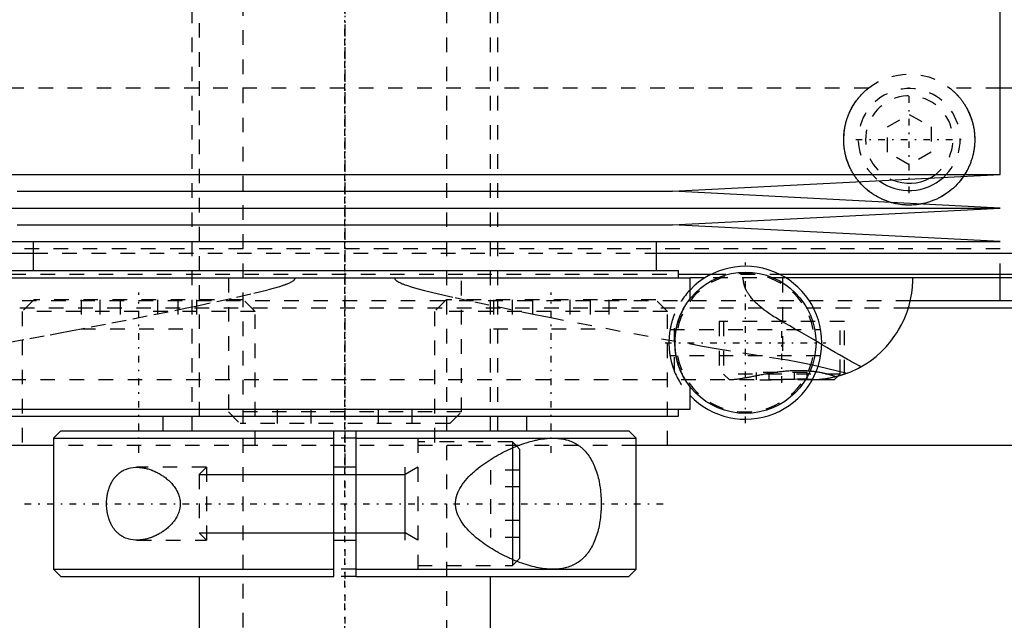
# Model space of a CAD drawing. Extents: x -90 to 90, y -319 to 558.
# Tile 4 of 11: x -22 to 45, y -24 to 18. Entities that reach past the tile are written whole.
import ezdxf

# ---------------------------------------------------------------- set-up
doc = ezdxf.new("R2010")
doc.units = 0
doc.linetypes.add('CENTER', pattern=[1.5, 0.45, -0.5, 0.05, -0.5])
doc.linetypes.add('DASHED', pattern=[2, 1, -1])
for name, color, linetype in [('AM_0', 7, 'CONTINUOUS'), ('AM_10', 7, 'CONTINUOUS'), ('AM_3', 7, 'DASHED'), ('AM_7', 7, 'CENTER')]:
    doc.layers.add(name, color=color, linetype=linetype)

msp = doc.modelspace()

# ---------------------------------------------------------------- linework, layer by layer
at = {"layer": 'AM_0', "color": 7, "linetype": 'CONTINUOUS'}
for p, q in [((45, 7.1), (45, 20.5)), ((57.58, 13.032), (45, 13.032)), ((-45, 7.1), (45, 7.1)), ((22.5, 5.95), (45, 7.1)), ((-22.5, 5.95), (22.5, 5.95)), ((45, 4.8), (22.5, 5.95)), ((-45, 4.8), (45, 4.8)), ((22.5, 3.65), (45, 4.8)), ((-22.5, 3.65), (22.5, 3.65)), ((45, 2.5), (22.5, 3.65)), ((-45, 2.5), (45, 2.5)), ((-21.4, 2.5), (-21.4, 0.5)), ((21.4, 0.5), (21.4, 2.5)), ((-54.6, 1.693), (-21.4, 1.693)), ((21.4, 1.693), (54.6, 1.693)), ((-23.7, 0), (23.7, 0)), ((-22.9, 0.5), (22.9, 0.5)), ((22.9, 0), (22.9, 0.5)), ((22.9, 0.254), (25.169, 0.254)), ((23.7, -1.436), (23.7, 0)), ((24.714, 0), (23.7, 0)), ((29.831, 0.254), (52.378, 0.254)), ((52.11, 0), (30.286, 0)), ((45, -1.58), (45, 0)), ((60.5, -1.58), (38.837, -1.58)), ((61, -2.08), (38.684, -2.08)), ((32.5, -6.058), (34.484, -6.545)), ((33.6, -7), (33.848, -6.752)), ((33.6, -7), (32.092, -7)), ((32.122, -6.941), (32.725, -6.962)), ((23.7, -9), (23.7, -7.464)), ((-23.7, -9), (23.7, -9)), ((22.9, -9.5), (22.9, -9)), ((-22.9, -9.5), (22.9, -9.5)), ((-12.5, -9.5), (-12.5, -10.5)), ((12.5, -10.5), (12.5, -9.5)), ((-19.5, -10.5), (-20, -11)), ((-19.5, -10.5), (-0.75, -10.5)), ((-0.75, -10.5), (0.75, -10.5)), ((-0.75, -20.5), (-0.75, -10.5)), ((0.75, -10.5), (19.5, -10.5)), ((0.75, -10.5), (0.75, -20.5)), ((20, -11), (19.5, -10.5)), ((-20, -11), (-20, -20)), ((-20, -11), (-0.75, -11)), ((0.75, -11), (20, -11)), ((20, -20), (20, -11)), ((-20.023, -11.5), (-79.5, -11.5)), ((11.5, -11.67), (11.5, -19.33)), ((12, -11.75), (11.797, -11.547)), ((12, -11.75), (12, -19.25)), ((79.5, -11.5), (20.023, -11.5)), ((0.75, -13), (-0.75, -13)), ((-0.75, -18), (0.75, -18)), ((11.797, -19.453), (12, -19.25)), ((-20, -20), (-19.5, -20.5)), ((-20, -20), (-0.75, -20)), ((0.75, -20), (20, -20)), ((19.5, -20.5), (20, -20)), ((-19.5, -20.5), (-0.75, -20.5)), ((-10, -20.5), (-10, -50.5)), ((0.75, -20.5), (19.5, -20.5)), ((10, -50.5), (10, -20.5))]:
    msp.add_line(p, q, dxfattribs=at)
for points in [[(42.472, 6.97, 0), (42.416, 6.89, 0), (42.299, 6.734, 0), (42.177, 6.584, 0), (42.115, 6.512, 0), (42.051, 6.441, 0), (41.919, 6.305, 0), (41.782, 6.175, 0), (41.638, 6.049, 0), (41.487, 5.928, 0), (41.328, 5.812, 0), (41.247, 5.756, 0), (41.163, 5.702, 0), (40.993, 5.599, 0), (40.816, 5.502, 0), (40.635, 5.414, 0), (40.45, 5.333, 0), (40.261, 5.261, 0), (40.165, 5.228, 0), (40.069, 5.198, 0), (39.874, 5.143, 0), (39.678, 5.097, 0), (39.579, 5.077, 0)], [(37.475, 5.185, 0), (37.403, 5.206, 0), (37.26, 5.254, 0), (37.119, 5.306, 0), (37.049, 5.334, 0), (36.98, 5.363, 0), (36.843, 5.424, 0), (36.709, 5.49, 0), (36.577, 5.559, 0), (36.448, 5.633, 0), (36.322, 5.711, 0), (36.261, 5.751, 0), (36.2, 5.792, 0), (36.081, 5.877, 0), (35.965, 5.965, 0), (35.854, 6.056, 0), (35.746, 6.149, 0), (35.643, 6.245, 0), (35.593, 6.293, 0), (35.544, 6.343, 0), (35.447, 6.444, 0), (35.352, 6.55, 0), (35.306, 6.604, 0)], [(34.484, -6.545, 0), (34.742, -6.441, 0), (35.22, -6.216, 0), (35.664, -5.965, 0), (35.877, -5.829, 0), (36.083, -5.686, 0), (36.476, -5.382, 0), (36.842, -5.055, 0), (37.18, -4.708, 0), (37.49, -4.343, 0), (37.771, -3.962, 0), (37.901, -3.766, 0), (38.023, -3.567, 0), (38.245, -3.162, 0), (38.438, -2.747, 0), (38.602, -2.326, 0), (38.737, -1.901, 0), (38.843, -1.475, 0), (38.885, -1.261, 0), (38.921, -1.048, 0), (38.972, -0.625, 0), (38.997, -0.207, 0), (39, 0, 0)], [(34.484, -6.545, 0), (34.436, -6.562, 0), (34.34, -6.597, 0), (34.244, -6.63, 0), (34.196, -6.647, 0), (34.148, -6.662, 0), (34.051, -6.693, 0), (33.954, -6.722, 0), (33.857, -6.749, 0), (33.76, -6.775, 0), (33.662, -6.8, 0), (33.613, -6.812, 0), (33.564, -6.823, 0), (33.466, -6.845, 0), (33.368, -6.865, 0), (33.269, -6.884, 0), (33.17, -6.901, 0), (33.072, -6.917, 0), (33.022, -6.925, 0), (32.973, -6.932, 0), (32.874, -6.945, 0), (32.775, -6.957, 0), (32.725, -6.962, 0)], [(34.3, -6.611, 0), (34.3, -6.611, 0), (34.297, -6.612, 0), (34.292, -6.614, 0), (34.288, -6.616, 0), (34.284, -6.617, 0), (34.273, -6.621, 0), (34.259, -6.626, 0), (34.242, -6.631, 0), (34.223, -6.638, 0), (34.201, -6.645, 0), (34.188, -6.649, 0), (34.175, -6.653, 0), (34.147, -6.662, 0), (34.117, -6.672, 0), (34.083, -6.683, 0), (34.046, -6.694, 0), (34.007, -6.706, 0), (33.987, -6.712, 0), (33.965, -6.718, 0), (33.921, -6.731, 0), (33.873, -6.745, 0), (33.849, -6.751, 0)], [(14.283, -20, 0), (14.22, -20, 0), (14.093, -19.996, 0), (13.964, -19.989, 0), (13.899, -19.984, 0), (13.834, -19.978, 0), (13.701, -19.964, 0), (13.566, -19.946, 0), (13.43, -19.925, 0), (13.292, -19.9, 0), (13.153, -19.872, 0), (13.082, -19.856, 0), (13.012, -19.84, 0), (12.87, -19.805, 0), (12.727, -19.767, 0), (12.583, -19.726, 0), (12.438, -19.682, 0), (12.292, -19.634, 0), (12.219, -19.61, 0), (12.146, -19.584, 0), (11.999, -19.531, 0), (11.851, -19.474, 0), (11.778, -19.445, 0), (11.704, -19.416, 0), (11.556, -19.354, 0), (11.409, -19.29, 0), (11.335, -19.256, 0), (11.261, -19.223, 0), (11.114, -19.153, 0), (10.968, -19.082, 0), (10.822, -19.007, 0), (10.677, -18.931, 0), (10.533, -18.853, 0), (10.461, -18.812, 0), (10.39, -18.772, 0), (10.248, -18.689, 0), (10.108, -18.604, 0), (9.969, -18.518, 0), (9.832, -18.429, 0), (9.697, -18.338, 0), (9.63, -18.292, 0), (9.563, -18.245, 0), (9.428, -18.148, 0), (9.293, -18.047, 0), (9.158, -17.942, 0), (9.025, -17.833, 0), (8.893, -17.72, 0), (8.828, -17.662, 0), (8.763, -17.604, 0), (8.636, -17.484, 0), (8.513, -17.36, 0), (8.395, -17.233, 0), (8.281, -17.102, 0), (8.173, -16.968, 0), (8.122, -16.9, 0), (8.072, -16.831, 0), (7.978, -16.69, 0), (7.892, -16.545, 0), (7.816, -16.397, 0), (7.775, -16.309, 0), (7.764, -16.283, 0), (7.754, -16.258, 0), (7.749, -16.245, 0), (7.744, -16.232, 0), (7.734, -16.206, 0), (7.724, -16.18, 0), (7.715, -16.154, 0), (7.706, -16.128, 0), (7.697, -16.101, 0), (7.693, -16.088, 0), (7.688, -16.075, 0), (7.68, -16.048, 0), (7.673, -16.021, 0), (7.669, -16.008, 0), (7.665, -15.994, 0), (7.658, -15.967, 0), (7.652, -15.94, 0), (7.649, -15.927, 0), (7.645, -15.913, 0), (7.64, -15.886, 0), (7.634, -15.858, 0), (7.629, -15.83, 0), (7.624, -15.802, 0), (7.62, -15.774, 0), (7.618, -15.76, 0), (7.616, -15.746, 0), (7.612, -15.718, 0), (7.609, -15.689, 0), (7.606, -15.661, 0), (7.604, -15.632, 0), (7.602, -15.603, 0), (7.601, -15.588, 0), (7.601, -15.574, 0), (7.6, -15.544, 0), (7.599, -15.515, 0), (7.599, -15.5, 0), (7.599, -15.485, 0), (7.6, -15.456, 0), (7.601, -15.426, 0), (7.601, -15.412, 0), (7.602, -15.397, 0), (7.604, -15.368, 0), (7.606, -15.339, 0), (7.609, -15.311, 0), (7.612, -15.282, 0), (7.616, -15.254, 0), (7.618, -15.24, 0), (7.62, -15.226, 0), (7.624, -15.198, 0), (7.629, -15.17, 0), (7.634, -15.142, 0), (7.64, -15.114, 0), (7.645, -15.087, 0), (7.649, -15.073, 0), (7.652, -15.06, 0), (7.658, -15.033, 0), (7.665, -15.006, 0), (7.669, -14.992, 0), (7.673, -14.979, 0), (7.68, -14.952, 0), (7.688, -14.925, 0), (7.693, -14.912, 0), (7.697, -14.899, 0), (7.706, -14.872, 0), (7.715, -14.846, 0), (7.724, -14.82, 0), (7.734, -14.794, 0), (7.744, -14.768, 0), (7.749, -14.755, 0), (7.754, -14.742, 0), (7.764, -14.717, 0), (7.775, -14.691, 0), (7.816, -14.603, 0), (7.892, -14.455, 0), (7.978, -14.31, 0), (8.072, -14.169, 0), (8.122, -14.1, 0), (8.173, -14.032, 0), (8.281, -13.898, 0), (8.395, -13.767, 0), (8.513, -13.64, 0), (8.636, -13.516, 0), (8.763, -13.396, 0), (8.828, -13.338, 0), (8.893, -13.28, 0), (9.025, -13.167, 0), (9.158, -13.058, 0), (9.293, -12.953, 0), (9.428, -12.852, 0), (9.563, -12.755, 0), (9.63, -12.708, 0), (9.697, -12.662, 0), (9.832, -12.571, 0), (9.969, -12.482, 0), (10.108, -12.396, 0), (10.248, -12.311, 0), (10.39, -12.228, 0), (10.461, -12.188, 0), (10.533, -12.147, 0), (10.677, -12.069, 0), (10.822, -11.993, 0), (10.968, -11.918, 0), (11.114, -11.847, 0), (11.261, -11.777, 0), (11.335, -11.744, 0), (11.409, -11.71, 0), (11.556, -11.646, 0), (11.704, -11.584, 0), (11.778, -11.555, 0), (11.851, -11.526, 0), (11.999, -11.469, 0), (12.146, -11.416, 0), (12.219, -11.39, 0), (12.292, -11.366, 0), (12.438, -11.318, 0), (12.583, -11.274, 0), (12.727, -11.233, 0), (12.87, -11.195, 0), (13.012, -11.16, 0), (13.082, -11.144, 0), (13.153, -11.128, 0), (13.292, -11.1, 0), (13.43, -11.075, 0), (13.566, -11.054, 0), (13.701, -11.036, 0), (13.834, -11.022, 0), (13.899, -11.016, 0), (13.964, -11.011, 0), (14.093, -11.004, 0), (14.22, -11, 0), (14.283, -11, 0)], [(14.283, -11, 0), (14.333, -11, 0), (14.433, -11.003, 0), (14.533, -11.008, 0), (14.583, -11.011, 0), (14.634, -11.015, 0), (14.734, -11.025, 0), (14.833, -11.038, 0), (14.933, -11.054, 0), (15.031, -11.073, 0), (15.129, -11.095, 0), (15.178, -11.107, 0), (15.226, -11.12, 0), (15.322, -11.148, 0), (15.417, -11.18, 0), (15.511, -11.215, 0), (15.603, -11.253, 0), (15.694, -11.295, 0), (15.739, -11.317, 0), (15.783, -11.34, 0), (15.871, -11.389, 0), (15.957, -11.441, 0), (15.999, -11.468, 0), (16.041, -11.497, 0), (16.123, -11.556, 0), (16.204, -11.618, 0), (16.243, -11.651, 0), (16.282, -11.684, 0), (16.358, -11.754, 0), (16.432, -11.826, 0), (16.504, -11.903, 0), (16.574, -11.982, 0), (16.641, -12.064, 0), (16.674, -12.107, 0), (16.706, -12.15, 0), (16.769, -12.239, 0), (16.83, -12.33, 0), (16.888, -12.425, 0), (16.944, -12.522, 0), (16.998, -12.624, 0), (17.024, -12.676, 0), (17.051, -12.73, 0), (17.101, -12.84, 0), (17.15, -12.954, 0), (17.197, -13.072, 0), (17.241, -13.194, 0), (17.283, -13.319, 0), (17.304, -13.383, 0), (17.323, -13.447, 0), (17.36, -13.578, 0), (17.395, -13.712, 0), (17.427, -13.848, 0), (17.456, -13.987, 0), (17.482, -14.127, 0), (17.494, -14.198, 0), (17.506, -14.269, 0), (17.527, -14.413, 0), (17.545, -14.557, 0), (17.561, -14.703, 0), (17.574, -14.848, 0), (17.584, -14.994, 0), (17.588, -15.067, 0), (17.592, -15.14, 0), (17.597, -15.285, 0), (17.599, -15.428, 0), (17.6, -15.5, 0), (17.599, -15.572, 0), (17.597, -15.715, 0), (17.592, -15.86, 0), (17.588, -15.933, 0), (17.584, -16.006, 0), (17.574, -16.152, 0), (17.561, -16.297, 0), (17.545, -16.443, 0), (17.527, -16.587, 0), (17.506, -16.731, 0), (17.494, -16.802, 0), (17.482, -16.873, 0), (17.456, -17.013, 0), (17.427, -17.152, 0), (17.395, -17.288, 0), (17.36, -17.422, 0), (17.323, -17.553, 0), (17.304, -17.617, 0), (17.283, -17.681, 0), (17.241, -17.806, 0), (17.197, -17.928, 0), (17.15, -18.046, 0), (17.101, -18.16, 0), (17.051, -18.27, 0), (17.024, -18.324, 0), (16.998, -18.376, 0), (16.944, -18.478, 0), (16.888, -18.575, 0), (16.83, -18.67, 0), (16.769, -18.761, 0), (16.706, -18.85, 0), (16.674, -18.893, 0), (16.641, -18.936, 0), (16.574, -19.018, 0), (16.504, -19.097, 0), (16.432, -19.174, 0), (16.358, -19.246, 0), (16.282, -19.316, 0), (16.243, -19.349, 0), (16.204, -19.382, 0), (16.123, -19.444, 0), (16.041, -19.503, 0), (15.999, -19.532, 0), (15.957, -19.559, 0), (15.871, -19.611, 0), (15.783, -19.66, 0), (15.739, -19.683, 0), (15.694, -19.705, 0), (15.603, -19.747, 0), (15.511, -19.785, 0), (15.417, -19.82, 0), (15.322, -19.852, 0), (15.226, -19.88, 0), (15.178, -19.893, 0), (15.129, -19.905, 0), (15.031, -19.927, 0), (14.933, -19.946, 0), (14.833, -19.962, 0), (14.734, -19.975, 0), (14.634, -19.985, 0), (14.583, -19.989, 0), (14.533, -19.992, 0), (14.433, -19.997, 0), (14.333, -20, 0), (14.283, -20, 0)], [(-16.363, -15.5, 0), (-16.363, -15.48, 0), (-16.363, -15.439, 0), (-16.362, -15.398, 0), (-16.361, -15.378, 0), (-16.36, -15.357, 0), (-16.358, -15.316, 0), (-16.356, -15.275, 0), (-16.353, -15.234, 0), (-16.35, -15.192, 0), (-16.346, -15.151, 0), (-16.344, -15.131, 0), (-16.342, -15.11, 0), (-16.337, -15.069, 0), (-16.331, -15.028, 0), (-16.326, -14.987, 0), (-16.319, -14.946, 0), (-16.312, -14.905, 0), (-16.309, -14.885, 0), (-16.305, -14.865, 0), (-16.297, -14.824, 0), (-16.289, -14.784, 0), (-16.285, -14.764, 0), (-16.28, -14.744, 0), (-16.271, -14.705, 0), (-16.261, -14.665, 0), (-16.256, -14.646, 0), (-16.251, -14.626, 0), (-16.241, -14.588, 0), (-16.229, -14.549, 0), (-16.218, -14.511, 0), (-16.206, -14.474, 0), (-16.194, -14.437, 0), (-16.187, -14.418, 0), (-16.181, -14.4, 0), (-16.168, -14.363, 0), (-16.154, -14.327, 0), (-16.14, -14.292, 0), (-16.125, -14.257, 0), (-16.111, -14.222, 0), (-16.103, -14.205, 0), (-16.095, -14.188, 0), (-16.08, -14.155, 0), (-16.064, -14.122, 0), (-16.048, -14.089, 0), (-16.031, -14.057, 0), (-16.014, -14.026, 0), (-16.006, -14.011, 0), (-15.997, -13.995, 0), (-15.98, -13.965, 0), (-15.962, -13.936, 0), (-15.945, -13.907, 0), (-15.927, -13.878, 0), (-15.908, -13.851, 0), (-15.899, -13.837, 0), (-15.89, -13.824, 0), (-15.871, -13.797, 0), (-15.852, -13.771, 0), (-15.833, -13.745, 0), (-15.813, -13.72, 0), (-15.793, -13.695, 0), (-15.783, -13.682, 0), (-15.773, -13.67, 0), (-15.752, -13.646, 0), (-15.731, -13.622, 0), (-15.721, -13.61, 0), (-15.71, -13.599, 0), (-15.689, -13.576, 0), (-15.667, -13.553, 0), (-15.656, -13.542, 0), (-15.645, -13.531, 0), (-15.622, -13.509, 0), (-15.6, -13.488, 0), (-15.577, -13.467, 0), (-15.553, -13.447, 0), (-15.53, -13.427, 0), (-15.518, -13.417, 0), (-15.506, -13.408, 0), (-15.482, -13.389, 0), (-15.458, -13.37, 0), (-15.433, -13.352, 0), (-15.408, -13.334, 0), (-15.383, -13.317, 0), (-15.37, -13.309, 0), (-15.358, -13.3, 0), (-15.332, -13.284, 0), (-15.307, -13.269, 0), (-15.281, -13.253, 0), (-15.254, -13.238, 0), (-15.228, -13.224, 0), (-15.215, -13.217, 0), (-15.202, -13.21, 0), (-15.175, -13.197, 0), (-15.148, -13.184, 0), (-15.053, -13.142, 0), (-14.885, -13.084, 0), (-14.8, -13.061, 0), (-14.714, -13.042, 0), (-14.541, -13.014, 0), (-14.368, -13.002, 0), (-14.283, -13, 0)], [(-14.283, -13, 0), (-14.251, -13, 0), (-14.188, -13.002, 0), (-14.123, -13.005, 0), (-14.091, -13.008, 0), (-14.058, -13.01, 0), (-13.992, -13.017, 0), (-13.925, -13.025, 0), (-13.858, -13.036, 0), (-13.79, -13.048, 0), (-13.722, -13.061, 0), (-13.688, -13.069, 0), (-13.653, -13.077, 0), (-13.585, -13.094, 0), (-13.515, -13.113, 0), (-13.446, -13.133, 0), (-13.377, -13.156, 0), (-13.307, -13.18, 0), (-13.272, -13.192, 0), (-13.237, -13.205, 0), (-13.168, -13.233, 0), (-13.099, -13.262, 0), (-13.064, -13.277, 0), (-13.029, -13.293, 0), (-12.96, -13.325, 0), (-12.892, -13.359, 0), (-12.858, -13.376, 0), (-12.824, -13.394, 0), (-12.756, -13.431, 0), (-12.689, -13.47, 0), (-12.623, -13.51, 0), (-12.557, -13.552, 0), (-12.492, -13.595, 0), (-12.46, -13.617, 0), (-12.428, -13.64, 0), (-12.364, -13.686, 0), (-12.302, -13.733, 0), (-12.241, -13.782, 0), (-12.181, -13.832, 0), (-12.122, -13.884, 0), (-12.093, -13.91, 0), (-12.064, -13.937, 0), (-12.006, -13.994, 0), (-11.949, -14.052, 0), (-11.892, -14.113, 0), (-11.837, -14.177, 0), (-11.782, -14.243, 0), (-11.756, -14.277, 0), (-11.73, -14.311, 0), (-11.679, -14.382, 0), (-11.63, -14.454, 0), (-11.584, -14.529, 0), (-11.541, -14.606, 0), (-11.5, -14.684, 0), (-11.481, -14.724, 0), (-11.462, -14.765, 0), (-11.428, -14.847, 0), (-11.398, -14.93, 0), (-11.372, -15.015, 0), (-11.349, -15.101, 0), (-11.331, -15.189, 0), (-11.324, -15.233, 0), (-11.317, -15.277, 0), (-11.308, -15.366, 0), (-11.303, -15.455, 0), (-11.303, -15.5, 0), (-11.303, -15.545, 0), (-11.308, -15.634, 0), (-11.317, -15.723, 0), (-11.324, -15.767, 0), (-11.331, -15.811, 0), (-11.349, -15.899, 0), (-11.372, -15.985, 0), (-11.398, -16.07, 0), (-11.428, -16.153, 0), (-11.462, -16.235, 0), (-11.481, -16.276, 0), (-11.5, -16.316, 0), (-11.541, -16.394, 0), (-11.584, -16.471, 0), (-11.63, -16.546, 0), (-11.679, -16.618, 0), (-11.73, -16.689, 0), (-11.756, -16.723, 0), (-11.782, -16.757, 0), (-11.837, -16.823, 0), (-11.892, -16.887, 0), (-11.949, -16.948, 0), (-12.006, -17.006, 0), (-12.064, -17.063, 0), (-12.093, -17.09, 0), (-12.122, -17.116, 0), (-12.181, -17.168, 0), (-12.241, -17.218, 0), (-12.302, -17.267, 0), (-12.364, -17.314, 0), (-12.428, -17.36, 0), (-12.46, -17.383, 0), (-12.492, -17.405, 0), (-12.557, -17.448, 0), (-12.623, -17.49, 0), (-12.689, -17.53, 0), (-12.756, -17.569, 0), (-12.824, -17.606, 0), (-12.858, -17.624, 0), (-12.892, -17.641, 0), (-12.96, -17.675, 0), (-13.029, -17.707, 0), (-13.064, -17.723, 0), (-13.099, -17.738, 0), (-13.168, -17.767, 0), (-13.237, -17.795, 0), (-13.272, -17.808, 0), (-13.307, -17.82, 0), (-13.377, -17.844, 0), (-13.446, -17.867, 0), (-13.515, -17.887, 0), (-13.585, -17.906, 0), (-13.653, -17.923, 0), (-13.688, -17.931, 0), (-13.722, -17.939, 0), (-13.79, -17.952, 0), (-13.858, -17.964, 0), (-13.925, -17.975, 0), (-13.992, -17.983, 0), (-14.058, -17.99, 0), (-14.091, -17.992, 0), (-14.123, -17.995, 0), (-14.188, -17.998, 0), (-14.251, -18, 0), (-14.283, -18, 0)], [(-14.283, -18, 0), (-14.368, -17.998, 0), (-14.541, -17.986, 0), (-14.714, -17.958, 0), (-14.8, -17.939, 0), (-14.885, -17.916, 0), (-15.053, -17.858, 0), (-15.148, -17.816, 0), (-15.175, -17.803, 0), (-15.202, -17.79, 0), (-15.215, -17.783, 0), (-15.228, -17.776, 0), (-15.254, -17.762, 0), (-15.281, -17.747, 0), (-15.307, -17.731, 0), (-15.332, -17.716, 0), (-15.358, -17.7, 0), (-15.37, -17.691, 0), (-15.383, -17.683, 0), (-15.408, -17.666, 0), (-15.433, -17.648, 0), (-15.458, -17.63, 0), (-15.482, -17.611, 0), (-15.506, -17.592, 0), (-15.518, -17.583, 0), (-15.53, -17.573, 0), (-15.553, -17.553, 0), (-15.577, -17.533, 0), (-15.6, -17.512, 0), (-15.622, -17.491, 0), (-15.645, -17.469, 0), (-15.656, -17.458, 0), (-15.667, -17.447, 0), (-15.689, -17.424, 0), (-15.71, -17.401, 0), (-15.721, -17.39, 0), (-15.731, -17.378, 0), (-15.752, -17.354, 0), (-15.773, -17.33, 0), (-15.783, -17.318, 0), (-15.793, -17.305, 0), (-15.813, -17.28, 0), (-15.833, -17.255, 0), (-15.852, -17.229, 0), (-15.871, -17.203, 0), (-15.89, -17.176, 0), (-15.899, -17.163, 0), (-15.908, -17.149, 0), (-15.927, -17.122, 0), (-15.945, -17.093, 0), (-15.962, -17.064, 0), (-15.98, -17.035, 0), (-15.997, -17.005, 0), (-16.006, -16.989, 0), (-16.014, -16.974, 0), (-16.031, -16.943, 0), (-16.048, -16.911, 0), (-16.064, -16.878, 0), (-16.08, -16.845, 0), (-16.095, -16.812, 0), (-16.103, -16.795, 0), (-16.111, -16.778, 0), (-16.125, -16.743, 0), (-16.14, -16.708, 0), (-16.154, -16.673, 0), (-16.168, -16.637, 0), (-16.181, -16.6, 0), (-16.187, -16.582, 0), (-16.194, -16.563, 0), (-16.206, -16.526, 0), (-16.218, -16.489, 0), (-16.229, -16.451, 0), (-16.241, -16.412, 0), (-16.251, -16.374, 0), (-16.256, -16.354, 0), (-16.261, -16.335, 0), (-16.271, -16.295, 0), (-16.28, -16.256, 0), (-16.285, -16.236, 0), (-16.289, -16.216, 0), (-16.297, -16.176, 0), (-16.305, -16.135, 0), (-16.309, -16.115, 0), (-16.312, -16.095, 0), (-16.319, -16.054, 0), (-16.326, -16.013, 0), (-16.331, -15.972, 0), (-16.337, -15.931, 0), (-16.342, -15.89, 0), (-16.344, -15.869, 0), (-16.346, -15.849, 0), (-16.35, -15.808, 0), (-16.353, -15.766, 0), (-16.356, -15.725, 0), (-16.358, -15.684, 0), (-16.36, -15.643, 0), (-16.361, -15.622, 0), (-16.362, -15.602, 0), (-16.363, -15.561, 0), (-16.363, -15.52, 0), (-16.363, -15.5, 0)]]:
    msp.add_polyline3d(points, dxfattribs=at)
msp.add_circle((27.5, -4.45), 4.85, dxfattribs=at)
for centre, radius, start, end in [((38.75, 9.5), 3.5, 233.81908, 312.03273), ((38.75, 9.5), 3, 247.78959, 298.06222), ((27.5, -4.45), 5.25, 223.6301, 136.3699)]:
    msp.add_arc(centre, radius, start, end, dxfattribs=at)
at = {"layer": 'AM_10', "color": 7, "linetype": 'CONTINUOUS'}
for p, q in [((-10, -13.491), (4.15, -13.491)), ((4.15, -18), (4.15, -13)), ((5, -13), (4.15, -13.491)), ((-10, -17.509), (4.15, -17.509)), ((5, -18), (4.15, -17.509))]:
    msp.add_line(p, q, dxfattribs=at)
at = {"layer": 'AM_3', "color": 6, "linetype": 'DASHED'}
for p, q in [((-7, 479), (-7, -50.5)), ((7, -50.5), (7, 479)), ((-10, 463.5), (-10, -10.5)), ((10, -10.5), (10, 463.5)), ((-10.5, 20.5), (-10.5, -10.5)), ((10.5, -10.5), (10.5, 20.5)), ((35.962, 13.032), (-35.962, 13.032)), ((45, 13.032), (41.538, 13.032)), ((37.25, 10.366), (38.75, 11.232)), ((38.75, 11.232), (40.25, 10.366)), ((37.25, 8.634), (37.25, 10.366)), ((40.25, 10.366), (40.25, 8.634)), ((38.75, 7.768), (37.25, 8.634)), ((40.25, 8.634), (38.75, 7.768)), ((45, 2), (-45, 2)), ((45, 2), (-45, 2)), ((-21.4, 1.693), (21.4, 1.693)), ((45, 0), (45, 2)), ((-22.9, 0.254), (22.9, 0.254)), ((-8, 0), (-8, -9.2)), ((30.286, 0), (24.714, 0)), ((25.169, 0.254), (29.831, 0.254)), ((30.043, 0), (30.043, -5.574)), ((8, -9.2), (8, 0)), ((38.837, -1.58), (-38.837, -1.58)), ((-21.355, -1.5), (-22.155, -2.3)), ((-6.955, -1.5), (-21.355, -1.5)), ((-18.115, -1.5), (-18.115, -3.5)), ((-16.833, -1.5), (-16.833, -3.5)), ((-15.437, -1.5), (-15.437, -3.5)), ((-12.873, -1.5), (-12.873, -3.5)), ((-11.477, -1.5), (-11.477, -3.5)), ((-10.195, -1.5), (-10.195, -3.5)), ((-6.155, -2.3), (-6.955, -1.5)), ((6.955, -1.5), (6.155, -2.3)), ((21.355, -1.5), (6.955, -1.5)), ((10.195, -1.5), (10.195, -3.5)), ((11.477, -1.5), (11.477, -3.5)), ((12.873, -1.5), (12.873, -3.5)), ((15.437, -1.5), (15.437, -3.5)), ((16.833, -1.5), (16.833, -3.5)), ((18.115, -1.5), (18.115, -3.5)), ((22.155, -2.3), (21.355, -1.5)), ((38.684, -2.08), (-38.684, -2.08)), ((-22.155, -2.3), (-22.155, -11.5)), ((-6.155, -2.3), (-22.155, -2.3)), ((-6.155, -11.5), (-6.155, -2.3)), ((6.155, -2.3), (6.155, -11.5)), ((22.155, -2.3), (6.155, -2.3)), ((22.155, -11.5), (22.155, -2.3)), ((22.643, -6.442), (22.643, -2.458)), ((25.7, -3), (25.7, -7)), ((34.3, -3), (25.7, -3)), ((26, -3), (26, -6.6)), ((34, -6.6), (34, -3)), ((34.3, -6.611), (34.3, -3)), ((-18.115, -3.5), (-10.195, -3.5)), ((10.195, -3.5), (18.115, -3.5)), ((22.328, -3.55), (32.672, -3.55)), ((32.672, -5.35), (22.328, -5.35)), ((32.112, -5.97), (32.5, -6.058)), ((26, -6.6), (26.4, -7)), ((34, -6.6), (26, -6.6)), ((28.268, -7), (28.268, -6.5)), ((31.732, -6.5), (28.268, -6.5)), ((29.134, -7), (29.134, -6.5)), ((30.866, -7), (30.866, -6.5)), ((31.732, -7), (31.732, -6.5)), ((33.849, -6.751), (33.722, -6.785)), ((33.848, -6.752), (34, -6.6)), ((32.092, -7), (-23.732, -7)), ((31.666, -6.934), (32.122, -6.941)), ((-8, -9.2), (-7.2, -10)), ((8, -9.2), (-8, -9.2)), ((-4.619, -10), (-4.619, -9)), ((-2.309, -10), (-2.309, -9)), ((2.309, -10), (2.309, -9)), ((4.619, -10), (4.619, -9)), ((7.2, -10), (8, -9.2)), ((7.2, -10), (-7.2, -10)), ((0.75, -11), (-0.75, -11)), ((5, -11), (5, -20)), ((11.5, -11.25), (5, -11.25)), ((11.797, -11.547), (11.5, -11.25)), ((11.5, -11.25), (11.5, -11.67)), ((20.023, -11.5), (-20.023, -11.5)), ((-9.509, -13), (-14.283, -13)), ((-9.509, -13), (-10, -13.491)), ((-10, -13.491), (-10, -17.509)), ((-9.509, -13), (-9.509, -18)), ((12, -13.191), (10, -13.191)), ((10, -13.191), (10, -17.809)), ((12, -14.345), (10, -14.345)), ((12, -16.655), (10, -16.655)), ((-10, -17.509), (-9.509, -18)), ((-14.283, -18), (-9.509, -18)), ((12, -17.809), (10, -17.809)), ((11.5, -19.33), (11.5, -19.75)), ((11.5, -19.75), (11.797, -19.453)), ((0.75, -20), (-0.75, -20)), ((5, -19.75), (11.5, -19.75)), ((0.75, -20.5), (-0.75, -20.5))]:
    msp.add_line(p, q, dxfattribs=at)
for points in [[(35.306, 6.604, 0), (35.285, 6.629, 0), (35.244, 6.679, 0), (35.203, 6.73, 0), (35.183, 6.756, 0), (35.164, 6.782, 0), (35.124, 6.834, 0), (35.086, 6.888, 0), (35.048, 6.941, 0), (35.011, 6.996, 0), (34.975, 7.051, 0), (34.957, 7.079, 0), (34.939, 7.107, 0), (34.904, 7.163, 0), (34.87, 7.22, 0), (34.837, 7.278, 0), (34.804, 7.336, 0), (34.773, 7.395, 0), (34.757, 7.424, 0), (34.742, 7.454, 0), (34.712, 7.514, 0), (34.683, 7.574, 0), (34.669, 7.604, 0), (34.655, 7.635, 0), (34.628, 7.696, 0), (34.601, 7.757, 0), (34.588, 7.788, 0), (34.576, 7.819, 0), (34.551, 7.882, 0), (34.527, 7.944, 0), (34.505, 8.007, 0), (34.483, 8.071, 0), (34.462, 8.134, 0), (34.452, 8.166, 0), (34.442, 8.198, 0), (34.424, 8.262, 0), (34.406, 8.327, 0), (34.389, 8.391, 0), (34.373, 8.456, 0), (34.358, 8.521, 0), (34.351, 8.554, 0), (34.344, 8.586, 0), (34.331, 8.651, 0), (34.319, 8.717, 0), (34.308, 8.782, 0), (34.298, 8.847, 0), (34.289, 8.913, 0), (34.284, 8.945, 0), (34.28, 8.978, 0), (34.273, 9.043, 0), (34.267, 9.108, 0), (34.262, 9.173, 0), (34.258, 9.238, 0), (34.254, 9.303, 0), (34.253, 9.335, 0), (34.252, 9.368, 0), (34.251, 9.432, 0), (34.25, 9.496, 0), (34.25, 9.56, 0), (34.252, 9.625, 0), (34.254, 9.689, 0), (34.255, 9.722, 0), (34.257, 9.755, 0), (34.261, 9.82, 0), (34.267, 9.885, 0), (34.269, 9.918, 0), (34.273, 9.951, 0), (34.28, 10.017, 0), (34.288, 10.083, 0), (34.292, 10.116, 0), (34.297, 10.149, 0), (34.307, 10.215, 0), (34.318, 10.282, 0), (34.331, 10.348, 0), (34.344, 10.414, 0), (34.358, 10.48, 0), (34.366, 10.513, 0), (34.373, 10.546, 0), (34.39, 10.612, 0), (34.407, 10.678, 0), (34.425, 10.744, 0), (34.445, 10.809, 0), (34.465, 10.875, 0), (34.476, 10.907, 0), (34.487, 10.94, 0), (34.509, 11.005, 0), (34.532, 11.069, 0), (34.557, 11.133, 0), (34.582, 11.197, 0), (34.609, 11.26, 0), (34.622, 11.292, 0), (34.636, 11.323, 0), (34.664, 11.386, 0), (34.694, 11.448, 0), (34.724, 11.51, 0), (34.755, 11.571, 0), (34.787, 11.632, 0), (34.803, 11.662, 0), (34.82, 11.692, 0), (34.854, 11.752, 0), (34.888, 11.811, 0), (34.924, 11.869, 0), (34.96, 11.927, 0), (34.997, 11.984, 0), (35.016, 12.012, 0), (35.035, 12.04, 0), (35.074, 12.096, 0), (35.114, 12.151, 0), (35.134, 12.178, 0), (35.154, 12.205, 0), (35.195, 12.259, 0), (35.236, 12.311, 0), (35.257, 12.337, 0), (35.278, 12.363, 0), (35.321, 12.414, 0), (35.365, 12.465, 0), (35.409, 12.514, 0), (35.453, 12.563, 0), (35.498, 12.61, 0), (35.521, 12.634, 0), (35.543, 12.657, 0), (35.589, 12.703, 0), (35.636, 12.749, 0), (35.684, 12.794, 0), (35.733, 12.838, 0), (35.782, 12.882, 0), (35.807, 12.904, 0), (35.832, 12.926, 0), (35.883, 12.969, 0), (35.935, 13.011, 0), (35.962, 13.032, 0)], [(41.538, 13.032, 0), (41.563, 13.012, 0), (41.612, 12.973, 0), (41.659, 12.933, 0), (41.683, 12.913, 0), (41.707, 12.892, 0), (41.753, 12.851, 0), (41.799, 12.81, 0), (41.844, 12.768, 0), (41.888, 12.726, 0), (41.931, 12.683, 0), (41.953, 12.661, 0), (41.974, 12.639, 0), (42.016, 12.595, 0), (42.058, 12.551, 0), (42.1, 12.505, 0), (42.141, 12.459, 0), (42.181, 12.411, 0), (42.201, 12.388, 0), (42.221, 12.364, 0), (42.261, 12.315, 0), (42.3, 12.266, 0), (42.319, 12.241, 0), (42.338, 12.216, 0), (42.376, 12.165, 0), (42.413, 12.114, 0), (42.431, 12.088, 0), (42.449, 12.062, 0), (42.485, 12.01, 0), (42.52, 11.957, 0), (42.554, 11.903, 0), (42.588, 11.849, 0), (42.621, 11.794, 0), (42.637, 11.767, 0), (42.653, 11.739, 0), (42.685, 11.683, 0), (42.716, 11.627, 0), (42.745, 11.57, 0), (42.775, 11.513, 0), (42.803, 11.455, 0), (42.817, 11.426, 0), (42.83, 11.397, 0), (42.857, 11.339, 0), (42.883, 11.28, 0), (42.908, 11.221, 0), (42.932, 11.161, 0), (42.955, 11.102, 0), (42.967, 11.072, 0), (42.978, 11.042, 0), (42.999, 10.981, 0), (43.02, 10.921, 0), (43.04, 10.86, 0), (43.059, 10.799, 0), (43.077, 10.737, 0), (43.085, 10.707, 0), (43.094, 10.676, 0), (43.11, 10.614, 0), (43.125, 10.553, 0), (43.14, 10.491, 0), (43.153, 10.429, 0), (43.166, 10.367, 0), (43.172, 10.336, 0), (43.177, 10.305, 0), (43.188, 10.243, 0), (43.198, 10.181, 0), (43.203, 10.15, 0), (43.207, 10.119, 0), (43.215, 10.058, 0), (43.223, 9.996, 0), (43.226, 9.965, 0), (43.229, 9.934, 0), (43.235, 9.873, 0), (43.239, 9.812, 0), (43.243, 9.751, 0), (43.246, 9.69, 0), (43.248, 9.629, 0), (43.249, 9.599, 0), (43.249, 9.569, 0), (43.25, 9.509, 0), (43.25, 9.449, 0), (43.249, 9.389, 0), (43.247, 9.329, 0), (43.244, 9.268, 0), (43.242, 9.238, 0), (43.24, 9.208, 0), (43.236, 9.147, 0), (43.231, 9.086, 0), (43.225, 9.025, 0), (43.218, 8.964, 0), (43.21, 8.903, 0), (43.206, 8.872, 0), (43.202, 8.842, 0), (43.192, 8.781, 0), (43.182, 8.72, 0), (43.171, 8.659, 0), (43.159, 8.598, 0), (43.146, 8.537, 0), (43.139, 8.507, 0), (43.132, 8.476, 0), (43.117, 8.416, 0), (43.102, 8.355, 0), (43.086, 8.295, 0), (43.068, 8.235, 0), (43.05, 8.175, 0), (43.041, 8.145, 0), (43.032, 8.115, 0), (43.012, 8.056, 0), (42.991, 7.996, 0), (42.981, 7.967, 0), (42.97, 7.938, 0), (42.948, 7.879, 0), (42.925, 7.821, 0), (42.913, 7.792, 0), (42.901, 7.763, 0), (42.877, 7.705, 0), (42.851, 7.648, 0), (42.825, 7.591, 0), (42.798, 7.535, 0), (42.771, 7.479, 0), (42.756, 7.451, 0), (42.742, 7.423, 0), (42.713, 7.368, 0), (42.683, 7.313, 0), (42.652, 7.259, 0), (42.621, 7.205, 0), (42.589, 7.152, 0), (42.573, 7.126, 0), (42.556, 7.1, 0), (42.523, 7.048, 0), (42.489, 6.996, 0), (42.472, 6.97, 0)], [(39.579, 5.077, 0), (39.52, 5.066, 0), (39.402, 5.048, 0), (39.285, 5.032, 0), (39.226, 5.025, 0), (39.167, 5.019, 0), (39.05, 5.01, 0), (38.934, 5.004, 0), (38.818, 5.001, 0), (38.702, 5, 0), (38.587, 5.003, 0), (38.528, 5.005, 0), (38.47, 5.009, 0), (38.353, 5.018, 0), (38.236, 5.029, 0), (38.118, 5.045, 0), (38, 5.063, 0), (37.883, 5.084, 0), (37.824, 5.096, 0), (37.765, 5.109, 0), (37.649, 5.137, 0), (37.532, 5.168, 0), (37.475, 5.185, 0)], [(-23.023, -4.402, 0), (-21.638, -4.152, 0), (-20.241, -3.895, 0), (-19.539, -3.764, 0), (-18.834, -3.631, 0), (-17.418, -3.362, 0), (-15.994, -3.086, 0), (-14.562, -2.805, 0), (-13.124, -2.518, 0), (-11.682, -2.225, 0), (-10.96, -2.077, 0), (-10.237, -1.926, 0), (-8.793, -1.62, 0), (-7.436, -1.323, 0), (-6.249, -1.049, 0), (-5.247, -0.799, 0), (-4.471, -0.579, 0), (-4.176, -0.483, 0), (-4.133, -0.467, 0), (-4.05, -0.437, 0), (-3.974, -0.408, 0), (-3.938, -0.394, 0), (-3.903, -0.38, 0), (-3.838, -0.352, 0), (-3.778, -0.325, 0), (-3.723, -0.298, 0), (-3.673, -0.272, 0), (-3.628, -0.247, 0), (-3.608, -0.234, 0), (-3.588, -0.222, 0), (-3.552, -0.197, 0), (-3.52, -0.172, 0), (-3.503, -0.158, 0), (-3.499, -0.154, 0), (-3.495, -0.15, 0), (-3.492, -0.148, 0), (-3.49, -0.146, 0), (-3.486, -0.142, 0), (-3.482, -0.137, 0), (-3.478, -0.133, 0), (-3.474, -0.129, 0), (-3.471, -0.125, 0), (-3.469, -0.123, 0), (-3.467, -0.121, 0), (-3.464, -0.117, 0), (-3.46, -0.113, 0), (-3.457, -0.109, 0), (-3.454, -0.105, 0), (-3.451, -0.101, 0), (-3.45, -0.099, 0), (-3.448, -0.097, 0), (-3.445, -0.093, 0), (-3.442, -0.088, 0), (-3.441, -0.086, 0), (-3.44, -0.084, 0), (-3.437, -0.08, 0), (-3.435, -0.075, 0), (-3.433, -0.073, 0), (-3.432, -0.071, 0), (-3.43, -0.066, 0), (-3.428, -0.061, 0), (-3.426, -0.057, 0), (-3.424, -0.052, 0), (-3.422, -0.047, 0), (-3.421, -0.045, 0), (-3.421, -0.042, 0), (-3.419, -0.037, 0), (-3.418, -0.033, 0), (-3.417, -0.028, 0), (-3.416, -0.023, 0), (-3.415, -0.018, 0), (-3.415, -0.015, 0), (-3.415, -0.013, 0), (-3.414, -0.008, 0), (-3.414, -0.003, 0), (-3.414, 0, 0)], [(3.414, 0, 0), (3.414, -0.001, 0), (3.414, -0.003, 0), (3.414, -0.005, 0), (3.414, -0.006, 0), (3.414, -0.007, 0), (3.414, -0.009, 0), (3.415, -0.011, 0), (3.415, -0.013, 0), (3.415, -0.015, 0), (3.415, -0.017, 0), (3.415, -0.018, 0), (3.415, -0.019, 0), (3.416, -0.021, 0), (3.416, -0.023, 0), (3.416, -0.025, 0), (3.417, -0.027, 0), (3.417, -0.029, 0), (3.417, -0.03, 0), (3.418, -0.031, 0), (3.418, -0.033, 0), (3.419, -0.035, 0), (3.419, -0.036, 0), (3.419, -0.037, 0), (3.42, -0.039, 0), (3.42, -0.041, 0), (3.421, -0.042, 0), (3.421, -0.043, 0), (3.421, -0.045, 0), (3.422, -0.047, 0), (3.423, -0.049, 0), (3.423, -0.051, 0), (3.424, -0.052, 0), (3.425, -0.053, 0), (3.425, -0.054, 0), (3.426, -0.056, 0), (3.426, -0.058, 0), (3.429, -0.065, 0), (3.435, -0.076, 0), (3.441, -0.086, 0), (3.448, -0.097, 0), (3.452, -0.102, 0), (3.455, -0.107, 0), (3.463, -0.116, 0), (3.471, -0.126, 0), (3.479, -0.135, 0), (3.488, -0.144, 0), (3.498, -0.152, 0), (3.502, -0.157, 0), (3.507, -0.161, 0), (3.517, -0.169, 0), (3.527, -0.177, 0), (3.531, -0.181, 0), (3.536, -0.185, 0), (3.546, -0.193, 0), (3.557, -0.2, 0), (3.562, -0.204, 0), (3.567, -0.207, 0), (3.577, -0.214, 0), (3.587, -0.221, 0), (3.626, -0.245, 0), (3.697, -0.285, 0), (3.774, -0.323, 0), (3.855, -0.359, 0), (3.938, -0.394, 0), (3.982, -0.412, 0), (4.028, -0.429, 0), (4.124, -0.464, 0), (4.226, -0.5, 0), (4.63, -0.628, 0), (5.027, -0.74, 0), (5.465, -0.856, 0), (6.436, -1.094, 0), (7.57, -1.353, 0), (8.913, -1.646, 0), (10.448, -1.97, 0), (12.158, -2.322, 0), (13.072, -2.507, 0), (14.024, -2.698, 0), (15.976, -3.082, 0), (17.915, -3.457, 0), (19.839, -3.82, 0), (21.744, -4.171, 0), (23.629, -4.509, 0), (24.564, -4.673, 0), (25.493, -4.834, 0), (27.332, -5.142, 0), (29.146, -5.435, 0), (30.043, -5.574, 0)], [(30.043, -3.007, 0), (29.948, -2.953, 0), (29.754, -2.84, 0), (29.558, -2.721, 0), (29.459, -2.659, 0), (29.36, -2.595, 0), (29.164, -2.464, 0), (28.969, -2.327, 0), (28.778, -2.184, 0), (28.592, -2.036, 0), (28.413, -1.883, 0), (28.326, -1.804, 0), (28.242, -1.724, 0), (28.081, -1.56, 0), (27.929, -1.388, 0), (27.844, -1.282, 0), (27.821, -1.251, 0), (27.797, -1.219, 0), (27.786, -1.203, 0), (27.775, -1.188, 0), (27.752, -1.156, 0), (27.73, -1.123, 0), (27.708, -1.091, 0), (27.687, -1.058, 0), (27.666, -1.024, 0), (27.656, -1.008, 0), (27.646, -0.991, 0), (27.626, -0.957, 0), (27.607, -0.923, 0), (27.588, -0.888, 0), (27.57, -0.854, 0), (27.552, -0.819, 0), (27.544, -0.801, 0), (27.535, -0.783, 0), (27.519, -0.748, 0), (27.503, -0.712, 0), (27.495, -0.694, 0), (27.488, -0.676, 0), (27.473, -0.639, 0), (27.459, -0.602, 0), (27.453, -0.583, 0), (27.446, -0.565, 0), (27.434, -0.527, 0), (27.422, -0.49, 0), (27.412, -0.451, 0), (27.402, -0.413, 0), (27.392, -0.374, 0), (27.388, -0.355, 0), (27.384, -0.335, 0), (27.377, -0.297, 0), (27.37, -0.257, 0), (27.365, -0.218, 0), (27.36, -0.179, 0), (27.356, -0.139, 0), (27.355, -0.12, 0), (27.353, -0.1, 0), (27.351, -0.06, 0), (27.35, -0.02, 0), (27.35, 0, 0)], [(23.7, -1.436, 0), (23.696, -1.442, 0), (23.66, -1.488, 0), (23.621, -1.538, 0), (23.608, -1.556, 0), (23.594, -1.575, 0), (23.586, -1.585, 0), (23.579, -1.596, 0), (23.562, -1.619, 0), (23.545, -1.643, 0), (23.536, -1.656, 0), (23.527, -1.669, 0), (23.507, -1.696, 0), (23.487, -1.726, 0), (23.477, -1.741, 0), (23.466, -1.757, 0), (23.444, -1.79, 0), (23.421, -1.825, 0), (23.398, -1.862, 0), (23.374, -1.901, 0), (23.349, -1.942, 0), (23.336, -1.964, 0), (23.323, -1.986, 0), (23.296, -2.031, 0), (23.269, -2.079, 0), (23.242, -2.128, 0), (23.214, -2.181, 0), (23.185, -2.236, 0), (23.17, -2.264, 0), (23.156, -2.293, 0), (23.126, -2.354, 0), (23.097, -2.417, 0), (23.067, -2.483, 0), (23.037, -2.553, 0), (23.006, -2.626, 0), (22.991, -2.663, 0), (22.976, -2.702, 0), (22.945, -2.783, 0), (22.915, -2.868, 0), (22.885, -2.958, 0), (22.856, -3.053, 0), (22.826, -3.154, 0), (22.812, -3.207, 0), (22.798, -3.263, 0), (22.769, -3.38, 0), (22.754, -3.453, 0), (22.749, -3.474, 0), (22.745, -3.496, 0), (22.743, -3.506, 0), (22.741, -3.517, 0), (22.736, -3.539, 0), (22.732, -3.561, 0), (22.728, -3.583, 0), (22.724, -3.606, 0), (22.72, -3.628, 0), (22.718, -3.64, 0), (22.716, -3.651, 0), (22.712, -3.674, 0), (22.709, -3.697, 0), (22.705, -3.72, 0), (22.702, -3.744, 0), (22.698, -3.767, 0), (22.697, -3.779, 0), (22.695, -3.791, 0), (22.692, -3.815, 0), (22.689, -3.839, 0), (22.686, -3.863, 0), (22.683, -3.888, 0), (22.68, -3.912, 0), (22.679, -3.924, 0), (22.677, -3.936, 0), (22.675, -3.961, 0), (22.672, -3.986, 0), (22.671, -3.998, 0), (22.67, -4.011, 0), (22.668, -4.035, 0), (22.666, -4.06, 0), (22.665, -4.073, 0), (22.664, -4.085, 0), (22.662, -4.11, 0), (22.66, -4.136, 0), (22.659, -4.161, 0), (22.657, -4.186, 0), (22.656, -4.211, 0), (22.655, -4.224, 0), (22.655, -4.236, 0), (22.654, -4.262, 0), (22.653, -4.287, 0), (22.652, -4.312, 0), (22.651, -4.337, 0), (22.651, -4.362, 0), (22.651, -4.375, 0), (22.65, -4.387, 0), (22.65, -4.413, 0), (22.65, -4.438, 0), (22.65, -4.45, 0), (22.65, -4.462, 0), (22.65, -4.487, 0), (22.65, -4.513, 0), (22.651, -4.525, 0), (22.651, -4.538, 0), (22.651, -4.563, 0), (22.652, -4.588, 0), (22.653, -4.613, 0), (22.654, -4.638, 0), (22.655, -4.664, 0), (22.655, -4.676, 0), (22.656, -4.689, 0), (22.657, -4.714, 0), (22.659, -4.739, 0), (22.66, -4.764, 0), (22.662, -4.79, 0), (22.664, -4.815, 0), (22.665, -4.827, 0), (22.666, -4.84, 0), (22.668, -4.865, 0), (22.67, -4.889, 0), (22.671, -4.902, 0), (22.672, -4.914, 0), (22.675, -4.939, 0), (22.677, -4.964, 0), (22.679, -4.976, 0), (22.68, -4.988, 0), (22.683, -5.012, 0), (22.686, -5.037, 0), (22.689, -5.061, 0), (22.692, -5.085, 0), (22.695, -5.109, 0), (22.697, -5.121, 0), (22.698, -5.133, 0), (22.702, -5.156, 0), (22.705, -5.18, 0), (22.709, -5.203, 0), (22.712, -5.226, 0), (22.716, -5.249, 0), (22.718, -5.26, 0), (22.72, -5.272, 0), (22.724, -5.294, 0), (22.728, -5.317, 0), (22.732, -5.339, 0), (22.736, -5.361, 0), (22.741, -5.383, 0), (22.743, -5.394, 0), (22.745, -5.404, 0), (22.749, -5.426, 0), (22.754, -5.447, 0), (22.769, -5.52, 0), (22.798, -5.637, 0), (22.812, -5.693, 0), (22.826, -5.746, 0), (22.856, -5.847, 0), (22.885, -5.942, 0), (22.915, -6.032, 0), (22.945, -6.117, 0), (22.976, -6.198, 0), (22.991, -6.237, 0), (23.006, -6.274, 0), (23.037, -6.347, 0), (23.067, -6.417, 0), (23.097, -6.483, 0), (23.126, -6.546, 0), (23.156, -6.607, 0), (23.17, -6.636, 0), (23.185, -6.664, 0), (23.214, -6.719, 0), (23.242, -6.772, 0), (23.269, -6.821, 0), (23.296, -6.869, 0), (23.323, -6.914, 0), (23.336, -6.936, 0), (23.349, -6.958, 0), (23.374, -6.999, 0), (23.398, -7.038, 0), (23.421, -7.075, 0), (23.444, -7.11, 0), (23.466, -7.143, 0), (23.477, -7.159, 0), (23.487, -7.174, 0), (23.507, -7.204, 0), (23.527, -7.231, 0), (23.536, -7.244, 0), (23.545, -7.257, 0), (23.562, -7.281, 0), (23.579, -7.304, 0), (23.586, -7.315, 0), (23.594, -7.325, 0), (23.608, -7.344, 0), (23.621, -7.362, 0), (23.66, -7.412, 0), (23.696, -7.458, 0), (23.7, -7.464, 0)], [(22.643, -2.458, 0), (22.61, -2.541, 0), (22.571, -2.641, 0), (22.561, -2.671, 0), (22.55, -2.7, 0), (22.545, -2.715, 0), (22.54, -2.731, 0), (22.529, -2.761, 0), (22.519, -2.792, 0), (22.508, -2.823, 0), (22.498, -2.854, 0), (22.488, -2.886, 0), (22.483, -2.902, 0), (22.478, -2.918, 0), (22.469, -2.951, 0), (22.459, -2.983, 0), (22.454, -3, 0), (22.45, -3.016, 0), (22.44, -3.05, 0), (22.431, -3.083, 0), (22.427, -3.1, 0), (22.422, -3.117, 0), (22.413, -3.151, 0), (22.405, -3.185, 0), (22.396, -3.22, 0), (22.388, -3.255, 0), (22.38, -3.29, 0), (22.376, -3.308, 0), (22.372, -3.326, 0), (22.364, -3.363, 0), (22.356, -3.4, 0), (22.348, -3.439, 0), (22.341, -3.478, 0), (22.333, -3.517, 0), (22.33, -3.537, 0), (22.326, -3.558, 0), (22.319, -3.599, 0), (22.313, -3.64, 0), (22.306, -3.682, 0), (22.3, -3.724, 0), (22.295, -3.767, 0), (22.292, -3.789, 0), (22.289, -3.811, 0), (22.284, -3.854, 0), (22.279, -3.898, 0), (22.275, -3.942, 0), (22.271, -3.986, 0), (22.267, -4.031, 0), (22.265, -4.053, 0), (22.263, -4.075, 0), (22.26, -4.12, 0), (22.258, -4.165, 0), (22.256, -4.209, 0), (22.254, -4.253, 0), (22.252, -4.298, 0), (22.252, -4.32, 0), (22.251, -4.342, 0), (22.25, -4.385, 0), (22.25, -4.429, 0), (22.25, -4.45, 0), (22.25, -4.471, 0), (22.25, -4.515, 0), (22.251, -4.558, 0), (22.252, -4.58, 0), (22.252, -4.602, 0), (22.254, -4.647, 0), (22.256, -4.691, 0), (22.258, -4.735, 0), (22.26, -4.78, 0), (22.263, -4.825, 0), (22.265, -4.847, 0), (22.267, -4.869, 0), (22.271, -4.914, 0), (22.275, -4.958, 0), (22.279, -5.002, 0), (22.284, -5.046, 0), (22.289, -5.089, 0), (22.292, -5.111, 0), (22.295, -5.133, 0), (22.3, -5.176, 0), (22.306, -5.218, 0), (22.313, -5.26, 0), (22.319, -5.301, 0), (22.326, -5.342, 0), (22.33, -5.363, 0), (22.333, -5.383, 0), (22.341, -5.422, 0), (22.348, -5.461, 0), (22.356, -5.5, 0), (22.364, -5.537, 0), (22.372, -5.574, 0), (22.376, -5.592, 0), (22.38, -5.61, 0), (22.388, -5.645, 0), (22.396, -5.68, 0), (22.405, -5.715, 0), (22.413, -5.749, 0), (22.422, -5.783, 0), (22.427, -5.8, 0), (22.431, -5.817, 0), (22.44, -5.85, 0), (22.45, -5.884, 0), (22.454, -5.9, 0), (22.459, -5.917, 0), (22.469, -5.949, 0), (22.478, -5.982, 0), (22.483, -5.998, 0), (22.488, -6.014, 0), (22.498, -6.046, 0), (22.508, -6.077, 0), (22.519, -6.108, 0), (22.529, -6.139, 0), (22.54, -6.169, 0), (22.545, -6.185, 0), (22.55, -6.2, 0), (22.561, -6.229, 0), (22.571, -6.259, 0), (22.61, -6.359, 0), (22.643, -6.442, 0)], [(35.437, -6.098, 0), (35.311, -6.032, 0), (35.053, -5.894, 0), (34.789, -5.75, 0), (34.654, -5.675, 0), (34.518, -5.6, 0), (34.243, -5.445, 0), (33.961, -5.284, 0), (33.674, -5.119, 0), (33.382, -4.95, 0), (33.085, -4.777, 0), (32.935, -4.689, 0), (32.783, -4.6, 0), (32.477, -4.42, 0), (32.166, -4.237, 0), (31.851, -4.052, 0), (31.531, -3.865, 0), (31.207, -3.675, 0), (31.043, -3.58, 0), (30.879, -3.485, 0), (30.547, -3.294, 0), (30.212, -3.103, 0), (30.043, -3.007, 0)], [(30.043, -5.574, 0), (30.402, -5.631, 0), (31.103, -5.758, 0), (31.782, -5.897, 0), (32.112, -5.97, 0)], [(33.722, -6.785, 0), (33.701, -6.778, 0), (33.66, -6.764, 0), (33.617, -6.75, 0), (33.595, -6.742, 0), (33.573, -6.735, 0), (33.527, -6.721, 0), (33.481, -6.706, 0), (33.433, -6.692, 0), (33.384, -6.677, 0), (33.334, -6.663, 0), (33.308, -6.656, 0), (33.282, -6.648, 0), (33.23, -6.634, 0), (33.176, -6.62, 0), (33.121, -6.606, 0), (33.065, -6.592, 0), (33.008, -6.578, 0), (32.979, -6.571, 0), (32.95, -6.564, 0), (32.891, -6.551, 0), (32.83, -6.538, 0), (32.8, -6.531, 0), (32.769, -6.525, 0), (32.707, -6.513, 0), (32.643, -6.501, 0), (32.611, -6.495, 0), (32.579, -6.489, 0), (32.513, -6.478, 0), (32.447, -6.467, 0), (32.38, -6.457, 0), (32.312, -6.447, 0), (32.244, -6.437, 0), (32.209, -6.433, 0), (32.174, -6.428, 0), (32.104, -6.42, 0), (32.033, -6.412, 0), (31.961, -6.405, 0), (31.889, -6.399, 0), (31.815, -6.393, 0), (31.778, -6.39, 0), (31.741, -6.387, 0), (31.667, -6.382, 0), (31.591, -6.378, 0), (31.515, -6.375, 0), (31.439, -6.372, 0), (31.361, -6.37, 0), (31.322, -6.369, 0), (31.283, -6.368, 0), (31.205, -6.368, 0), (31.126, -6.368, 0), (31.047, -6.368, 0), (30.967, -6.37, 0), (30.888, -6.371, 0), (30.848, -6.373, 0), (30.808, -6.374, 0), (30.728, -6.377, 0), (30.647, -6.381, 0), (30.567, -6.386, 0), (30.487, -6.391, 0), (30.406, -6.397, 0), (30.365, -6.4, 0), (30.325, -6.403, 0), (30.244, -6.41, 0), (30.163, -6.418, 0), (30.123, -6.422, 0), (30.082, -6.426, 0), (30.001, -6.435, 0), (29.92, -6.444, 0), (29.88, -6.449, 0), (29.839, -6.454, 0), (29.758, -6.464, 0), (29.677, -6.475, 0), (29.597, -6.486, 0), (29.516, -6.498, 0), (29.436, -6.51, 0), (29.395, -6.516, 0), (29.355, -6.522, 0), (29.276, -6.534, 0), (29.196, -6.547, 0), (29.117, -6.561, 0), (29.038, -6.574, 0), (28.96, -6.588, 0), (28.921, -6.595, 0), (28.882, -6.602, 0), (28.804, -6.616, 0), (28.727, -6.63, 0), (28.651, -6.645, 0), (28.575, -6.659, 0), (28.499, -6.673, 0), (28.461, -6.681, 0), (28.424, -6.688, 0), (28.349, -6.703, 0), (28.275, -6.717, 0), (28.202, -6.732, 0), (28.129, -6.746, 0), (28.057, -6.76, 0), (28.021, -6.767, 0), (27.985, -6.774, 0), (27.914, -6.788, 0), (27.844, -6.802, 0), (27.775, -6.816, 0), (27.707, -6.829, 0), (27.639, -6.842, 0), (27.605, -6.848, 0), (27.572, -6.854, 0), (27.506, -6.867, 0), (27.441, -6.879, 0), (27.408, -6.884, 0), (27.376, -6.89, 0), (27.313, -6.901, 0), (27.25, -6.912, 0), (27.219, -6.917, 0), (27.188, -6.922, 0), (27.128, -6.932, 0), (27.068, -6.941, 0), (27.009, -6.949, 0), (26.951, -6.957, 0), (26.894, -6.965, 0), (26.866, -6.968, 0), (26.838, -6.972, 0), (26.784, -6.978, 0), (26.73, -6.983, 0), (26.678, -6.988, 0), (26.627, -6.992, 0), (26.577, -6.995, 0), (26.552, -6.996, 0), (26.528, -6.997, 0), (26.481, -6.999, 0), (26.435, -7, 0), (26.412, -7, 0)], [(33.85, -6.751, 0), (33.816, -6.76, 0), (33.743, -6.779, 0), (33.666, -6.799, 0), (33.626, -6.809, 0), (33.585, -6.818, 0), (33.5, -6.837, 0), (33.411, -6.856, 0), (33.318, -6.875, 0), (33.222, -6.893, 0), (33.123, -6.909, 0), (33.073, -6.917, 0), (33.022, -6.925, 0), (32.917, -6.94, 0), (32.808, -6.953, 0), (32.694, -6.966, 0), (32.576, -6.976, 0), (32.454, -6.985, 0), (32.392, -6.989, 0), (32.328, -6.992, 0), (32.199, -6.997, 0), (32.067, -7, 0), (32, -7, 0)], [(28.494, -7, 0), (28.578, -7, 0), (28.749, -6.998, 0), (28.923, -6.995, 0), (29.01, -6.993, 0), (29.098, -6.991, 0), (29.275, -6.986, 0), (29.454, -6.98, 0), (29.634, -6.974, 0), (29.814, -6.968, 0), (29.994, -6.962, 0), (30.084, -6.959, 0), (30.174, -6.956, 0), (30.354, -6.951, 0), (30.534, -6.946, 0), (30.713, -6.941, 0), (30.891, -6.938, 0), (31.067, -6.935, 0), (31.155, -6.934, 0), (31.242, -6.933, 0), (31.414, -6.933, 0), (31.583, -6.933, 0), (31.666, -6.934, 0)]]:
    msp.add_polyline3d(points, dxfattribs=at)
msp.add_circle((38.75, 9.5), 4.5, dxfattribs=at)
for centre, radius, start, end in [((38.75, 9.5), 3.5, 312.03273, 233.81908), ((38.75, 9.5), 3, 298.06222, 247.78959), ((27.5, -4.45), 4.75, 10.92207, 169.07793), ((27.5, -4.45), 5.25, 136.3699, 157.69972), ((27.5, -4.45), 4.75, 190.92207, 349.07793), ((27.5, -4.45), 5.25, 202.30028, 223.6301)]:
    msp.add_arc(centre, radius, start, end, dxfattribs=at)
at = {"layer": 'AM_7', "color": 4, "linetype": 'CENTER'}
for p, q in [((0, 557.975), (0, -79.475)), ((0, -14.35), (0, 81.35)), ((0, 54.6), (0, -13.6)), ((0, -317.3), (0, 16.925)), ((38.75, 5.825), (38.75, 13.175)), ((35.075, 9.5), (42.425, 9.5)), ((27.5, -9.963), (27.5, 1.063)), ((-14.155, -12), (-14.155, -1)), ((14.155, -12), (14.155, -1)), ((30, -7.2), (30, -2.8)), ((21.987, -4.45), (33.013, -4.45)), ((-22, -15.5), (22, -15.5))]:
    msp.add_line(p, q, dxfattribs=at)

doc.saveas('drawing.dxf')
